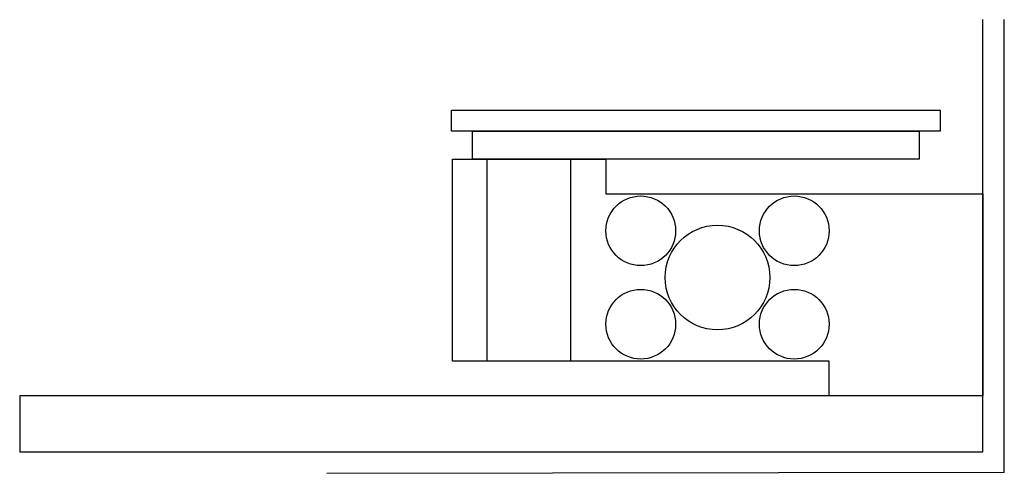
# Model space of a CAD drawing. Extents: x 479 to 620, y 431 to 496.
import ezdxf

# ---------------------------------------------------------------- set-up
doc = ezdxf.new("R2010")
doc.units = 0
doc.header["$LTSCALE"] = 50
doc.layers.add('7', color=7, linetype='CONTINUOUS')

msp = doc.modelspace()

# ---------------------------------------------------------------- linework, layer by layer
at = {"layer": '7'}
for p, q in [((617, 434), (617, 496)), ((620.1, 431), (620.1, 496)), ((541, 476), (563, 476)), ((541, 447), (541, 476)), ((546, 447), (546, 476)), ((558, 447), (558, 476)), ((563, 476), (563, 471)), ((563, 471), (617, 471)), ((617, 471), (617, 442)), ((595, 447), (541, 447)), ((595, 442), (595, 447)), ((617, 442), (595, 442)), ((620.1, 431), (523, 430.9))]:
    msp.add_line(p, q, dxfattribs=at)
for points in [[(540.9, 483), (610.9, 483), (610.9, 480), (540.9, 480)], [(543.9, 480), (607.9, 480), (607.9, 476), (543.9, 476)], [(617, 442), (479, 442), (479, 434), (617, 434)]]:
    msp.add_lwpolyline(points, close=True, dxfattribs=at)
for centre, radius in [((568, 465.7), 5), ((590, 465.7), 5), ((579, 459), 7.5), ((568, 452.3), 5), ((590, 452.3), 5)]:
    msp.add_circle(centre, radius, dxfattribs=at)

doc.saveas('drawing.dxf')
